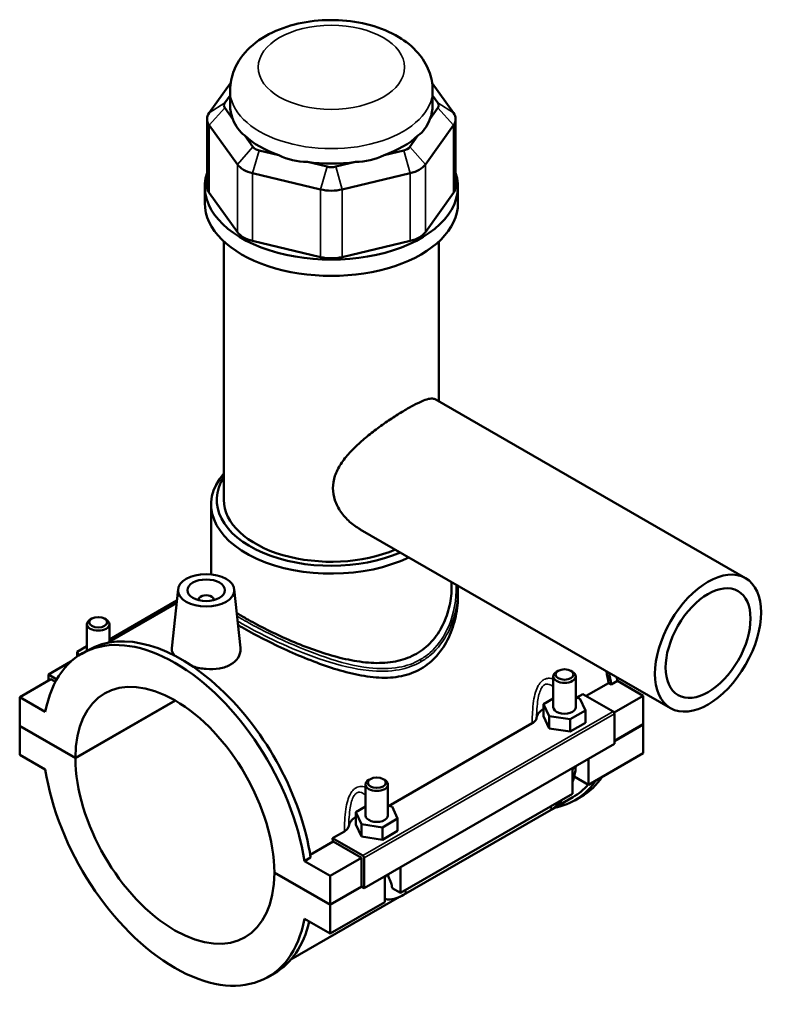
# Model space of a CAD drawing. Header units: millimetres. Extents: x 0 to 898, y -421 to 981.
# Tile 7 of 7: x 639 to 838, y 719 to 981. Entities that reach past the tile are written whole.
import ezdxf

# ---------------------------------------------------------------- set-up
doc = ezdxf.new("R2010")
doc.units = ezdxf.units.MM
doc.layers.add('Visible (ANSI)', color=7, linetype='Continuous', lineweight=50)
doc.layers.add('Visible Narrow (ANSI)', color=7, linetype='Continuous', lineweight=35)

msp = doc.modelspace()

# ---------------------------------------------------------------- linework, layer by layer
at = {"layer": 'Visible (ANSI)'}
for p, q in [((694.807, 964.172), (689.119, 956.264)), ((754.241, 956.264), (748.552, 964.172)), ((693.276, 958.951), (694.68, 960.902)), ((694.68, 958.29), (694.68, 962.288)), ((748.68, 958.29), (748.68, 962.288)), ((748.68, 960.902), (750.083, 958.951)), ((695.446, 954.612), (693.276, 957.629)), ((750.083, 957.629), (747.913, 954.612)), ((688.548, 954.611), (688.548, 936.584)), ((689.119, 952.958), (696.626, 942.521)), ((746.733, 942.521), (754.241, 952.958)), ((754.812, 954.611), (754.812, 936.584)), ((700.783, 947.191), (698.613, 950.208)), ((744.746, 950.208), (742.576, 947.191)), ((707.646, 945.007), (702.407, 946.256)), ((740.952, 946.256), (735.714, 945.007)), ((720.532, 941.933), (715.293, 943.183)), ((728.067, 943.183), (722.828, 941.933)), ((700.685, 940.183), (718.81, 935.86)), ((724.55, 935.86), (742.674, 940.183)), ((687.93, 932.243), (687.93, 936.584)), ((696.626, 924.494), (689.119, 934.931)), ((754.241, 934.931), (746.733, 924.494)), ((755.43, 932.243), (755.43, 936.584)), ((692.992, 853.145), (692.992, 922.005)), ((718.81, 917.833), (700.685, 922.156)), ((742.674, 922.156), (724.55, 917.833)), ((750.367, 879.325), (750.367, 922.005)), ((749.32, 879.928), (832.07, 832.276)), ((689.617, 833.272), (689.617, 851.919)), ((729.359, 845.265), (812.108, 797.613)), ((753.742, 830.13), (753.742, 831.223)), ((680.819, 829.286), (679.139, 813.618)), ((695.79, 829.286), (697.46, 813.706)), ((755.43, 829.162), (755.43, 827.809)), ((680.418, 825.55), (662.21, 815.064)), ((680.496, 826.278), (662.525, 815.929)), ((686.304, 826.381), (686.304, 826.567)), ((690.304, 826.381), (690.304, 826.567)), ((657.821, 821.471), (657.396, 821.224)), ((661.229, 821.471), (661.654, 821.224)), ((656.525, 812.916), (656.525, 820.007)), ((662.525, 815.246), (662.525, 820.007)), ((653.948, 812.631), (656.525, 814.115)), ((654.398, 811.664), (653.948, 812.631)), ((653.948, 811.362), (653.948, 812.631)), ((655.146, 812.122), (656.815, 813.083)), ((652.251, 810.012), (646.231, 806.546)), ((646.231, 806.546), (648.473, 805.255)), ((646.231, 804.914), (646.231, 806.546)), ((780.834, 797.845), (780.834, 806.081)), ((782.131, 807.545), (781.705, 807.298)), ((785.538, 807.545), (785.964, 807.298)), ((786.834, 797.845), (786.834, 806.081)), ((646.939, 805.321), (638.595, 800.516)), ((648.132, 804.634), (646.939, 805.321)), ((789.593, 800.868), (795.558, 804.303)), ((796.261, 803.899), (795.558, 804.303)), ((797.929, 804.86), (796.261, 803.899)), ((797.929, 804.86), (804.765, 800.923)), ((645.43, 796.58), (638.595, 800.516)), ((638.595, 800.516), (638.595, 792.893)), ((786.967, 800.342), (788.737, 801.361)), ((788.737, 801.361), (796.774, 796.732)), ((804.765, 800.923), (797.026, 796.467)), ((804.765, 800.923), (804.765, 793.3)), ((653.444, 784.341), (680.028, 799.65)), ((680.098, 799.609), (653.444, 784.26)), ((780.834, 800.189), (778.258, 798.705)), ((778.258, 798.705), (779.752, 795.494)), ((778.258, 795.435), (778.258, 798.705)), ((787.917, 800.195), (786.834, 800.362)), ((789.411, 796.984), (787.917, 800.195)), ((778.258, 795.435), (779.752, 792.223)), ((779.752, 795.494), (785.329, 794.633)), ((779.752, 792.223), (779.752, 795.494)), ((785.329, 794.633), (789.411, 796.984)), ((789.411, 793.714), (789.411, 796.984)), ((797.128, 796.12), (797.128, 788.088)), ((638.595, 792.893), (653.444, 784.341)), ((638.595, 792.811), (638.666, 792.852)), ((638.595, 792.811), (638.595, 785.187)), ((653.444, 784.26), (638.595, 792.811)), ((736.904, 771.513), (775.207, 793.57)), ((785.329, 791.363), (785.329, 794.633)), ((785.329, 791.363), (789.411, 793.714)), ((797.128, 788.902), (804.765, 793.3)), ((804.765, 793.218), (797.128, 788.82)), ((804.694, 793.259), (804.765, 793.218)), ((804.765, 793.218), (804.765, 785.594)), ((779.752, 792.223), (785.329, 791.363)), ((797.128, 788.088), (730.377, 749.648)), ((638.595, 785.187), (645.43, 781.251)), ((804.765, 785.594), (790.198, 777.206)), ((790.198, 784.097), (790.198, 777.206)), ((785.956, 774.763), (785.956, 781.654)), ((730.771, 777.252), (730.771, 769.015)), ((732.068, 778.716), (731.642, 778.469)), ((735.475, 778.716), (735.901, 778.469)), ((736.771, 777.252), (736.771, 769.015)), ((790.198, 777.206), (786.412, 779.386)), ((785.956, 774.763), (740.135, 748.377)), ((786.058, 773.873), (780.704, 770.79)), ((786.545, 773.028), (788.213, 773.989)), ((730.771, 771.359), (728.194, 769.876)), ((728.194, 769.876), (729.689, 766.664)), ((728.194, 766.605), (728.194, 769.876)), ((737.854, 771.366), (736.771, 771.533)), ((739.348, 768.155), (737.854, 771.366)), ((740.925, 747.803), (779.675, 770.118)), ((728.194, 766.605), (729.689, 763.394)), ((729.689, 763.394), (729.689, 766.664)), ((729.689, 766.664), (735.266, 765.804)), ((735.266, 765.804), (739.348, 768.155)), ((739.348, 764.884), (739.348, 768.155)), ((721.986, 762.922), (725.144, 764.74)), ((735.266, 762.533), (735.266, 765.804)), ((735.266, 762.533), (739.348, 764.884)), ((716.042, 758.513), (722.132, 762.02)), ((730.024, 758.293), (721.986, 762.922)), ((729.67, 757.679), (722.132, 762.02)), ((729.689, 763.394), (735.266, 762.533)), ((716.159, 757.772), (714.491, 756.811)), ((721.326, 752.874), (714.491, 756.811)), ((729.67, 757.679), (721.326, 752.874)), ((729.67, 750.056), (729.67, 757.679)), ((730.377, 749.648), (730.377, 757.681)), ((706.477, 753.802), (721.326, 745.251)), ((706.477, 753.72), (706.548, 753.761)), ((721.326, 745.169), (706.477, 753.72)), ((740.135, 755.268), (740.135, 748.377)), ((721.326, 745.251), (721.326, 752.874)), ((735.893, 745.934), (735.893, 752.825)), ((721.326, 745.251), (729.67, 750.056)), ((729.741, 750.015), (721.326, 745.169)), ((729.67, 750.056), (730.377, 749.648)), ((740.135, 748.377), (737.91, 749.658)), ((739.876, 747.278), (710.866, 730.573)), ((735.893, 745.934), (721.326, 737.545)), ((721.326, 737.545), (721.326, 745.169)), ((714.491, 741.482), (721.326, 737.545)), ((704.775, 725.94), (706.444, 726.901))]:
    msp.add_line(p, q, dxfattribs=at)
for centre, major_axis, ratio, start_param, end_param in [((696.048, 958.29), (-3, 0), 0.5758617, 5.8904862, 6.6758844), ((721.68, 958.29), (-27, 0), 0.5758617, 0, 0.2388121), ((721.68, 958.29), (27, 0), 0.5758617, 6.0443732, 6.2831853), ((747.312, 958.29), (3, 0), 0.5758617, 5.8904862, 6.6758844), ((696.048, 954.611), (-7.5, 0), 0.5758617, 5.8904862, 6.6758844), ((747.312, 954.611), (7.5, 0), 0.5758617, 5.8904862, 6.6758844), ((721.68, 980.103), (-23.404, -29.643), 0.4542019, 5.9999489, 6.3077228), ((721.68, 980.103), (-23.404, 29.643), 0.4542019, 3.1170551, 3.4248291), ((721.68, 958.29), (27, 0), 0.5758617, 3.6881787, 4.1658029), ((721.68, 958.29), (27, 0), 0.5758617, 5.258975, 5.7365993), ((703.555, 947.853), (-3, 0), 0.5758617, 0.3926991, 1.1780972), ((721.68, 980.103), (-11.627, -36.076), 0.6754684, 6.1817885, 6.4895625), ((721.68, 980.103), (11.627, -36.076), 0.6754684, 6.0768082, 6.3845821), ((739.804, 947.853), (3, 0), 0.5758617, 5.1050881, 5.8904862), ((703.555, 944.174), (7.5, 0), 0.5758617, 3.5342917, 4.3196899), ((721.68, 958.29), (27, 0), 0.5758617, 4.4735769, 4.9512011), ((739.804, 944.174), (7.5, 0), 0.5758617, 5.1050881, 5.8904862), ((721.68, 936.584), (-33.75, 0), 0.5758617, 6.0915318, 9.6164314), ((721.68, 943.529), (-3, 0), 0.5758617, 1.1780972, 1.9634954), ((696.048, 936.584), (-7.5, 0), 0.5758617, 0, 0.3926991), ((721.68, 939.85), (7.5, 0), 0.5758617, 4.3196899, 5.1050881), ((747.312, 936.584), (7.5, 0), 0.5758617, 5.8904862, 6.2831853), ((721.68, 932.243), (-33.75, 0), 0.5758617, 0, 3.1415927), ((703.555, 926.147), (-7.5, 0), 0.5758617, 0.3926991, 1.1780972), ((739.804, 926.147), (7.5, 0), 0.5758617, 5.1050881, 5.8904862), ((721.68, 921.823), (-7.5, 0), 0.5758617, 1.1780972, 1.9634954), ((721.68, 851.919), (-32.062, 0), 0.5758617, 5.8202306, 8.5538075), ((721.68, 853.145), (-30.563, 0), 0.5758617, 5.9310846, 8.4999964), ((721.68, 853.145), (-28.687, 0), 0.5758617, 0, 2.2076355), ((688.304, 826.567), (-2, 0), 0.5758617, 2.9729035, 6.4518745), ((679.96, 769.031), (-24.814, 43.091), 0.5780931, 4.1185967, 6.880845), ((659.525, 820.007), (3, 0), 0.5758617, 2.360047, 7.0647309), ((681.629, 769.992), (-24.814, 43.091), 0.5780931, 4.1185967, 6.2831853), ((679.96, 769.031), (-18.714, 32.497), 0.5780931, 3.9302579, 7.0691838), ((783.834, 806.081), (-3, 0), 0.5758617, 5.5016397, 10.2063236), ((761.73, 816.119), (-24.328, 42.246), 0.5780931, 4.1224377, 4.1956426), ((761.73, 816.119), (24.814, -43.091), 0.5780931, 0.977004, 1.0486965), ((763.399, 817.08), (-24.814, 43.091), 0.5780931, 4.1185967, 4.1416464), ((783.834, 797.845), (-3, 0), 0.5758617, 0, 3.1415927), ((783.834, 794.574), (-7.5, 0), 0.5758617, 5.5507827, 6.1827698), ((796.774, 796.324), (-0.25, 0.433), 0.5780931, 3.9289245, 5.4997209), ((679.96, 769.031), (18.714, -32.497), 0.5780931, 3.9302579, 7.0691838), ((679.96, 769.031), (24.814, -43.091), 0.5780931, 4.1185967, 6.880845), ((733.771, 777.252), (-3, 0), 0.5758617, 5.5016397, 10.2063236), ((761.73, 816.119), (24.814, -43.091), 0.5780931, 6.0848308, 6.5528756), ((761.73, 816.119), (24.328, -42.246), 0.5780931, 0, 0.1868776), ((763.399, 817.08), (24.814, -43.091), 0.5780931, 0, 0.2696903), ((733.771, 769.015), (-3, 0), 0.5758617, 0, 3.1415927), ((733.771, 765.745), (-7.5, 0), 0.5758617, 5.5507827, 6.1827698), ((688.304, 773.836), (-24.328, 42.246), 0.5780931, 4.1224377, 4.1433852), ((730.024, 757.884), (0.25, -0.433), 0.5780931, 0.7873319, 2.3581282), ((681.629, 769.992), (24.814, -43.091), 0.5780931, 0, 0.549275)]:
    msp.add_ellipse(centre, major_axis=major_axis, ratio=ratio, start_param=start_param, end_param=end_param, dxfattribs=at)
for centre, major_axis, ratio in [((822.089, 814.944), (-9.981, -17.332), 0.5780931), ((688.304, 829.02), (-7.5, 0), 0.5758617), ((688.304, 829.02), (-5, 0), 0.5758617), ((822.089, 814.944), (-7.985, -13.865), 0.5780931), ((659.525, 820.498), (-2.4, 0), 0.5758617), ((783.834, 806.572), (-2.4, 0), 0.5758617), ((733.771, 777.742), (-2.4, 0), 0.5758617)]:
    msp.add_ellipse(centre, major_axis=major_axis, ratio=ratio, dxfattribs=at)
for points, knots in [([(748.68, 962.288), (748.68, 964.07), (748.327, 965.845), (747.005, 969.24), (745.995, 970.828), (743.316, 973.923), (741.55, 975.327), (737.318, 977.87), (734.773, 978.908), (729.348, 980.403), (726.462, 980.843), (720.674, 981.105), (717.775, 980.935), (712.145, 979.988), (709.416, 979.21), (704.337, 976.99), (701.982, 975.546), (698.198, 972.017), (696.684, 970.002), (695.058, 965.966), (694.68, 964.131), (694.68, 962.288)], [0.7853982, 0.7853982, 0.7853982, 0.7853982, 1.0059194, 1.0059194, 1.2477877, 1.2477877, 1.5494875, 1.5494875, 1.9099348, 1.9099348, 2.2777253, 2.2777253, 2.6403565, 2.6403565, 3.0053171, 3.0053171, 3.3739107, 3.3739107, 3.6989363, 3.6989363, 3.9269908, 3.9269908, 3.9269908, 3.9269908]), ([(729.359, 845.265), (729.349, 845.271), (729.339, 845.276), (728.366, 845.839), (727.418, 846.521), (725.671, 848.093), (724.872, 848.983), (723.534, 850.907), (722.995, 851.941), (722.267, 854.07), (722.08, 855.165), (722.08, 857.33), (722.267, 858.426), (722.995, 860.583), (723.534, 861.646), (724.872, 863.705), (725.671, 864.705), (727.418, 866.623), (728.366, 867.542), (730.278, 869.258), (731.313, 870.119), (733.466, 871.805), (734.584, 872.63), (736.808, 874.195), (737.916, 874.937), (740.033, 876.291), (741.042, 876.904), (742.888, 877.967), (743.768, 878.442), (745.367, 879.228), (746.087, 879.539), (747.333, 879.971), (747.86, 880.094), (748.722, 880.146), (749.059, 880.079), (749.32, 879.928)], [4.7177065, 4.7177065, 4.7177065, 4.7177065, 4.7218709, 4.7218709, 5.1190571, 5.1190571, 5.5162433, 5.5162433, 5.9134295, 5.9134295, 6.3106156, 6.3106156, 6.7078018, 6.7078018, 7.104988, 7.104988, 7.5021742, 7.5021742, 7.8993603, 7.8993603, 8.2910011, 8.2910011, 8.6826419, 8.6826419, 9.0742827, 9.0742827, 9.4659234, 9.4659234, 9.8575642, 9.8575642, 10.249205, 10.249205, 10.6408458, 10.6408458, 11.0283221, 11.0283221, 11.0283221, 11.0283221]), ([(753.742, 830.13), (753.742, 828.422), (753.557, 826.641), (752.773, 823.123), (752.174, 821.386), (750.57, 818.152), (749.562, 816.652), (747.194, 814.056), (745.832, 812.961), (744.351, 812.108)], [17.5098022, 17.5098022, 17.5098022, 17.5098022, 18.1381632, 18.1381632, 18.7665242, 18.7665242, 19.3948852, 19.3948852, 20.0232462, 20.0232462, 20.0232462, 20.0232462]), ([(755.43, 827.809), (755.43, 825.941), (755.236, 823.99), (754.416, 820.131), (753.79, 818.222), (752.111, 814.665), (751.056, 813.015), (748.562, 810.171), (747.123, 808.981), (745.545, 808.072)], [18.601753, 18.601753, 18.601753, 18.601753, 19.2712444, 19.2712444, 19.9407358, 19.9407358, 20.6102271, 20.6102271, 21.2797185, 21.2797185, 21.2797185, 21.2797185]), ([(744.351, 812.108), (742.87, 811.255), (741.214, 810.612), (737.652, 809.794), (735.747, 809.616), (731.81, 809.66), (729.774, 809.879), (725.697, 810.597), (723.654, 811.096), (719.721, 812.232), (717.685, 812.913), (713.604, 814.431), (711.559, 815.268), (707.604, 817.01), (705.691, 817.917), (702.127, 819.713), (700.477, 820.604), (698.116, 821.963), (697.264, 822.476), (696.466, 822.981)], [0, 0, 0, 0, 0.628361, 0.628361, 1.256722, 1.256722, 1.885083, 1.885083, 2.513444, 2.513444, 3.1365359, 3.1365359, 3.7596278, 3.7596278, 4.3827197, 4.3827197, 5.0058116, 5.0058116, 5.3842615, 5.3842615, 5.3842615, 5.3842615]), ([(745.545, 808.072), (743.967, 807.164), (742.21, 806.514), (738.448, 805.754), (736.443, 805.642), (732.308, 805.851), (730.173, 806.17), (725.897, 807.095), (723.754, 807.7), (719.633, 809.037), (717.501, 809.819), (713.219, 811.534), (711.07, 812.467), (706.905, 814.388), (704.886, 815.377), (701.119, 817.319), (699.372, 818.271), (697.475, 819.364), (697.14, 819.559), (696.812, 819.753)], [0, 0, 0, 0, 0.6694914, 0.6694914, 1.3389827, 1.3389827, 2.0084741, 2.0084741, 2.6779655, 2.6779655, 3.3384565, 3.3384565, 3.9989475, 3.9989475, 4.6594386, 4.6594386, 5.3199296, 5.3199296, 5.4642056, 5.4642056, 5.4642056, 5.4642056]), ([(679.788, 811.649), (679.352, 812.21), (679.133, 812.795), (679.125, 813.434), (679.129, 813.526), (679.139, 813.618)], [4.52004697, 4.52004697, 4.52004697, 4.52004697, 4.85254484, 4.85254484, 4.90735464, 4.90735464, 4.90735464, 4.90735464]), ([(697.46, 813.706), (697.474, 813.579), (697.481, 813.452), (697.491, 812.573), (697.269, 811.768), (696.344, 810.325), (695.64, 809.69), (694.822, 809.219)], [7.56808004, 7.56808004, 7.56808004, 7.56808004, 7.62582558, 7.62582558, 7.9728339, 7.9728339, 8.31984223, 8.31984223, 8.31984223, 8.31984223]), ([(694.822, 809.219), (694.004, 808.748), (692.968, 808.381), (690.701, 807.986), (689.471, 807.955), (687.17, 808.144), (685.945, 808.376), (684.75, 808.735), (684.684, 808.755), (684.618, 808.776)], [2.7732807, 2.7732807, 2.7732807, 2.7732807, 3.1202891, 3.1202891, 3.4672974, 3.4672974, 3.8136092, 3.8136092, 3.834082, 3.834082, 3.834082, 3.834082]), ([(775.207, 793.57), (775.542, 793.762), (775.812, 793.989), (776.204, 794.48), (776.326, 794.741), (776.372, 795.007)], [-0.2816649, -0.2816649, -0.2816649, -0.2816649, -0.13959104, -0.13959104, 0, 0, 0, 0]), ([(785.956, 777.941), (786.162, 778.498), (786.336, 779.063), (786.677, 780.471), (786.8, 781.317), (786.828, 782.157)], [4.21285195, 4.21285195, 4.21285195, 4.21285195, 4.39822972, 4.39822972, 4.67314597, 4.67314597, 4.67314597, 4.67314597]), ([(779.675, 770.118), (780.503, 770.595), (781.278, 771.19), (782.423, 772.279), (782.831, 772.719), (783.215, 773.185)], [3.14159265, 3.14159265, 3.14159265, 3.14159265, 3.45575192, 3.45575192, 3.64408528, 3.64408528, 3.64408528, 3.64408528]), ([(725.144, 764.74), (725.478, 764.933), (725.749, 765.159), (726.141, 765.65), (726.262, 765.911), (726.309, 766.178)], [-0.2816649, -0.2816649, -0.2816649, -0.2816649, -0.13959104, -0.13959104, 0, 0, 0, 0]), ([(736.786, 753.339), (736.791, 753.276), (736.798, 753.216), (736.817, 753.085), (736.829, 753.017), (736.857, 752.896), (736.871, 752.843), (736.901, 752.751), (736.916, 752.713), (736.929, 752.681)], [1.66583455, 1.66583455, 1.66583455, 1.66583455, 1.72251668, 1.72251668, 1.79837686, 1.79837686, 1.87423703, 1.87423703, 1.95009721, 1.95009721, 1.95009721, 1.95009721]), ([(736.929, 752.681), (737.183, 752.089), (737.41, 751.5), (737.705, 750.569), (737.818, 750.147), (737.9, 749.71), (737.905, 749.684), (737.91, 749.658)], [0.23169079, 0.23169079, 0.23169079, 0.23169079, 0.41096217, 0.41096217, 0.53797345, 0.53797345, 0.54599916, 0.54599916, 0.54599916, 0.54599916]), ([(735.893, 746.718), (736.134, 746.679), (736.376, 746.654), (737.428, 746.607), (738.221, 746.726), (739.655, 747.155), (740.306, 747.447), (740.925, 747.803)], [2.57223819, 2.57223819, 2.57223819, 2.57223819, 2.64878305, 2.64878305, 2.90673289, 2.90673289, 3.14159265, 3.14159265, 3.14159265, 3.14159265])]:
    msp.add_open_spline(points, degree=3, knots=knots, dxfattribs=at)
msp.add_open_spline([(755.407, 830.265), (755.422, 829.898), (755.43, 829.53), (755.43, 829.162)], degree=3, dxfattribs=at)
at = {"layer": 'Visible Narrow (ANSI)'}
for p, q in [((693.276, 958.951), (689.119, 956.264)), ((750.083, 958.951), (754.241, 956.264)), ((693.276, 957.629), (689.119, 952.958)), ((750.083, 957.629), (754.241, 952.958)), ((689.119, 934.931), (689.119, 952.958)), ((754.241, 952.958), (754.241, 934.931)), ((700.783, 947.191), (696.626, 942.521)), ((702.407, 946.256), (700.685, 940.183)), ((740.952, 946.256), (742.674, 940.183)), ((742.576, 947.191), (746.733, 942.521)), ((696.626, 942.521), (696.626, 924.494)), ((746.733, 924.494), (746.733, 942.521)), ((700.685, 922.156), (700.685, 940.183)), ((720.532, 941.933), (718.81, 935.86)), ((722.828, 941.933), (724.55, 935.86)), ((742.674, 940.183), (742.674, 922.156)), ((718.81, 935.86), (718.81, 917.833)), ((724.55, 917.833), (724.55, 935.86)), ((796.774, 796.732), (730.024, 758.293)), ((730.377, 757.681), (797.128, 796.12))]:
    msp.add_line(p, q, dxfattribs=at)
msp.add_ellipse((721.68, 968.419), major_axis=(-19.5, 0), ratio=0.5758617, dxfattribs=at)
for centre, major_axis, ratio, start_param, end_param in [((721.68, 962.288), (-27, 0), 0.5758617, 0, 3.1415927), ((745.019, 810.276), (-0.374, 0.65), 0.5781075, 3.9287341, 4.777832), ((783.834, 782.516), (3, 0), 0.5758617, 5.4977871, 6.0476086), ((778.178, 772.718), (1.497, -2.6), 0.5780931, 0, 0.7911844), ((733.771, 753.686), (3, 0), 0.5758617, 5.4977871, 6.0476086), ((739.428, 750.403), (1.497, -2.6), 0.5780931, 0, 0.7911844)]:
    msp.add_ellipse(centre, major_axis=major_axis, ratio=ratio, start_param=start_param, end_param=end_param, dxfattribs=at)
for points, knots in [([(754.9, 830.557), (754.928, 829.958), (754.935, 829.356), (754.841, 825.199), (754.041, 821.62), (751.369, 816.117), (749.837, 814.016), (747.135, 811.67), (746.279, 811.059), (745.369, 810.534)], [29.0000108, 29.0000108, 29.0000108, 29.0000108, 29.2135123, 29.2135123, 30.4751537, 30.4751537, 31.3945381, 31.3945381, 31.775871, 31.775871, 31.775871, 31.775871]), ([(745.549, 809.971), (746.48, 810.507), (747.356, 811.13), (750.125, 813.511), (751.7, 815.635), (754.462, 821.181), (755.305, 824.779), (755.425, 828.622), (755.43, 828.892), (755.43, 829.162)], [-31.775871, -31.775871, -31.775871, -31.775871, -31.3945381, -31.3945381, -30.4751537, -30.4751537, -29.2135123, -29.2135123, -29.1180312, -29.1180312, -29.1180312, -29.1180312]), ([(745.369, 810.534), (743.644, 809.54), (741.724, 808.864), (737.168, 808.036), (734.479, 808.04), (727.938, 808.802), (724.019, 809.828), (716.394, 812.403), (712.68, 813.927), (705.305, 817.298), (701.68, 819.161), (697.899, 821.322), (697.212, 821.726), (696.559, 822.123)], [10.591957, 10.591957, 10.591957, 10.591957, 11.3149171, 11.3149171, 12.2120553, 12.2120553, 13.4430917, 13.4430917, 14.6017916, 14.6017916, 15.8511611, 15.8511611, 16.1447441, 16.1447441, 16.1447441, 16.1447441]), ([(696.7, 820.802), (697.149, 820.534), (697.613, 820.264), (701.175, 818.229), (704.838, 816.368), (712.301, 813.025), (716.064, 811.526), (723.801, 809.014), (727.783, 808.028), (734.438, 807.339), (737.178, 807.368), (741.824, 808.253), (743.785, 808.954), (745.549, 809.971)], [-16.0446713, -16.0446713, -16.0446713, -16.0446713, -15.8511611, -15.8511611, -14.6017916, -14.6017916, -13.4430917, -13.4430917, -12.2120553, -12.2120553, -11.3149171, -11.3149171, -10.591957, -10.591957, -10.591957, -10.591957]), ([(780.834, 805.357), (780.611, 805.439), (780.384, 805.501), (779.771, 805.596), (779.38, 805.584), (778.764, 805.425), (778.532, 805.33), (778.31, 805.202), (778.088, 805.074), (777.876, 804.913), (777.362, 804.422), (777.083, 804.048), (776.532, 803.086), (776.287, 802.47), (775.871, 801.091), (775.713, 800.32), (775.442, 798.532), (775.353, 797.508), (775.252, 795.679), (775.228, 794.871), (775.211, 793.904), (775.209, 793.737), (775.207, 793.57)], [-1.9769874, -1.9769874, -1.9769874, -1.9769874, -1.8864318, -1.8864318, -1.7357146, -1.7357146, -1.6415164, -1.6415164, -1.6415164, -1.5473181, -1.5473181, -1.396601, -1.396601, -1.2006686, -1.2006686, -0.9778921, -0.9778921, -0.6891423, -0.6891423, -0.4572349, -0.4572349, -0.4084429, -0.4084429, -0.4084429, -0.4084429]), ([(776.372, 795.007), (776.387, 795.594), (776.409, 796.183), (776.488, 797.639), (776.557, 798.505), (776.757, 799.998), (776.87, 800.635), (777.162, 801.756), (777.331, 802.251), (777.707, 803.004), (777.896, 803.29), (778.241, 803.65), (778.383, 803.764), (778.531, 803.849), (778.679, 803.935), (778.833, 803.991), (779.241, 804.064), (779.499, 804.036), (780.078, 803.832), (780.395, 803.618), (780.739, 803.297), (780.787, 803.249), (780.834, 803.201)], [0.4932159, 0.4932159, 0.4932159, 0.4932159, 0.6891423, 0.6891423, 0.9778921, 0.9778921, 1.2006686, 1.2006686, 1.396601, 1.396601, 1.5473181, 1.5473181, 1.6415164, 1.6415164, 1.6415164, 1.7357146, 1.7357146, 1.8864318, 1.8864318, 2.0823641, 2.0823641, 2.1146264, 2.1146264, 2.1146264, 2.1146264]), ([(730.771, 776.527), (730.548, 776.61), (730.321, 776.671), (729.708, 776.767), (729.317, 776.755), (728.701, 776.595), (728.469, 776.5), (728.247, 776.372), (728.025, 776.245), (727.813, 776.084), (727.299, 775.593), (727.02, 775.219), (726.469, 774.257), (726.224, 773.64), (725.808, 772.261), (725.65, 771.49), (725.378, 769.702), (725.29, 768.678), (725.189, 766.85), (725.164, 766.041), (725.148, 765.075), (725.146, 764.907), (725.144, 764.74)], [-1.9767202, -1.9767202, -1.9767202, -1.9767202, -1.8861645, -1.8861645, -1.7354474, -1.7354474, -1.6412491, -1.6412491, -1.6412491, -1.5470509, -1.5470509, -1.3963337, -1.3963337, -1.2004014, -1.2004014, -0.9776284, -0.9776284, -0.6888779, -0.6888779, -0.4569712, -0.4569712, -0.4081758, -0.4081758, -0.4081758, -0.4081758]), ([(726.309, 766.178), (726.324, 766.765), (726.346, 767.354), (726.425, 768.809), (726.494, 769.676), (726.694, 771.169), (726.807, 771.805), (727.099, 772.927), (727.268, 773.421), (727.644, 774.174), (727.833, 774.46), (728.178, 774.821), (728.32, 774.935), (728.468, 775.02), (728.616, 775.105), (728.77, 775.162), (729.178, 775.235), (729.436, 775.206), (730.015, 775.003), (730.332, 774.789), (730.676, 774.467), (730.724, 774.42), (730.771, 774.371)], [0.4929488, 0.4929488, 0.4929488, 0.4929488, 0.6888779, 0.6888779, 0.9776284, 0.9776284, 1.2004014, 1.2004014, 1.3963337, 1.3963337, 1.5470509, 1.5470509, 1.6412491, 1.6412491, 1.6412491, 1.7354474, 1.7354474, 1.8861645, 1.8861645, 2.0820968, 2.0820968, 2.1143592, 2.1143592, 2.1143592, 2.1143592])]:
    msp.add_open_spline(points, degree=3, knots=knots, dxfattribs=at)

doc.saveas('drawing.dxf')
